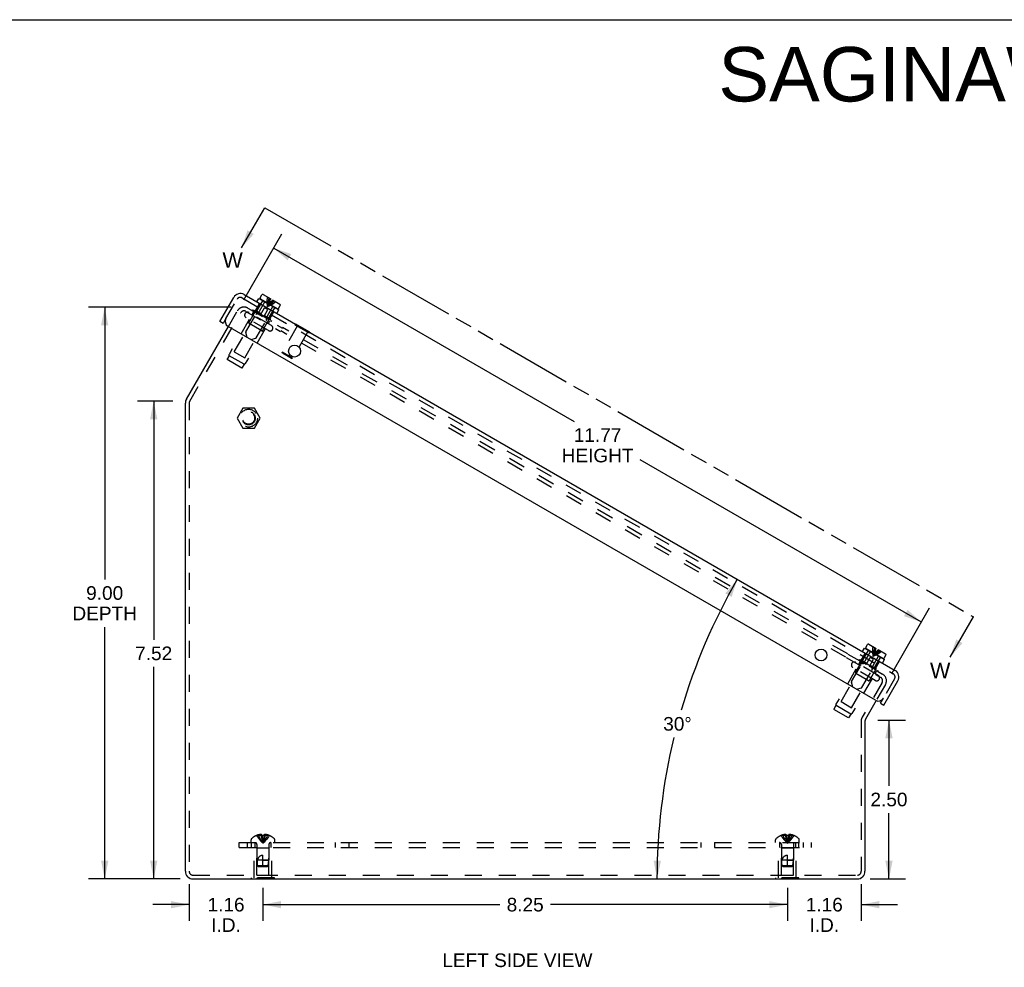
# Model space of a CAD drawing. Header units: inches. Extents: x 0 to 48.6, y 0 to 31.4.
# Tile 3 of 12: x 15.5 to 31, y 16.5 to 31.4. Entities that reach past the tile are written whole.
import ezdxf

# ---------------------------------------------------------------- set-up
doc = ezdxf.new("R2010")
doc.units = ezdxf.units.IN
doc.header["$LTSCALE"] = 2.671429
doc.header["$MEASUREMENT"] = 0
doc.linetypes.add('HIDDEN', pattern=[0.2, 0.1, -0.1])
doc.linetypes.add('PHANTOM', pattern=[0.8, 0.45, -0.05, 0.1, -0.05, 0.1, -0.05])
doc.layers.get('0').update_dxf_attribs({"linetype": 'CONTINUOUS'})
for name, color, linetype in [('DEFAULT_2', 8, 'HIDDEN'), ('DIMENSIONS', 7, 'CONTINUOUS'), ('DOOR_ASSEMBLY', 7, 'CONTINUOUS')]:
    doc.layers.add(name, color=color, linetype=linetype)
doc.styles.get("Standard").update_dxf_attribs({"font": 'arial.ttf'})
doc.dimstyles.new('DIMSTYLE_1', dxfattribs={"dimtxt": 0.214286, "dimasz": 0.285714, "dimexe": 0.09, "dimexo": 0.07, "dimgap": 0.0375, "dimtad": 0, "dimtih": 1, "dimtoh": 1, "dimzin": 4, "dimdsep": 46, "dimtxsty": 'Standard', "dimblk": '_FILLED', "dimblk1": '_FILLED', "dimblk2": '_FILLED', "dimcen": 0.09, "dimazin": 1, "dimtfac": 1, "dimtdec": 3, "dimtofl": 0, "dimtmove": 0, "dimatfit": 3, "dimldrblk": '_FILLED', "dimfxl": 0, "dimtolj": 1, "dimtzin": 4, "dimarcsym": 0})
doc.dimstyles.new('DIMSTYLE_2', dxfattribs={"dimtxt": 0.214286, "dimasz": 0.285714, "dimexe": 0.09, "dimexo": 0.07, "dimgap": 0.0375, "dimtad": 0, "dimtih": 1, "dimtoh": 1, "dimdec": 0, "dimzin": 4, "dimdsep": 46, "dimtxsty": 'Standard', "dimblk": '_FILLED', "dimblk1": '_FILLED', "dimblk2": '_FILLED', "dimcen": 0.09, "dimadec": 0, "dimazin": 1, "dimtfac": 1, "dimtdec": 3, "dimtofl": 0, "dimtmove": 0, "dimatfit": 3, "dimldrblk": '_FILLED', "dimfxl": 0, "dimtolj": 1, "dimtzin": 4, "dimarcsym": 0})
doc.dimstyles.get("Standard").update_dxf_attribs({"dimtxt": 0.242857, "dimasz": 0.285714, "dimexe": 0.09, "dimexo": 0.07, "dimgap": 0.09, "dimtad": 0, "dimtih": 1, "dimtoh": 1, "dimdec": 3, "dimzin": 4, "dimdsep": 46, "dimtxsty": 'Standard', "dimblk": '_FILLED', "dimblk1": '_FILLED', "dimblk2": '_FILLED', "dimcen": 0.09, "dimadec": 3, "dimazin": 1, "dimtp": 0.001, "dimtm": 0.001, "dimtfac": 1, "dimtdec": 3, "dimtofl": 0, "dimtmove": 0, "dimatfit": 3, "dimldrblk": '_FILLED', "dimfxl": 0, "dimtolj": 1, "dimtzin": 4, "dimarcsym": 0})

# ---------------------------------------------------------------- blocks, each defined once
blk = doc.blocks.new('_FILLED')
at = {"color": 0, "linetype": 'ByBlock'}
blk.add_solid([(0, 0), (-1, 0.2), (-1, -0.2)], dxfattribs=at)
blk = doc.blocks.new('*D3')
at = {"layer": 'DIMENSIONS', "color": 2, "linetype": 'Continuous'}
for p, q in [((18.816, 26.908), (16.567, 26.908)), ((16.824, 26.908), (16.824, 22.625)), ((16.824, 17.913), (16.824, 21.875)), ((18.013, 17.913), (16.567, 17.913))]:
    blk.add_line(p, q, dxfattribs=at)
at = {"layer": 'DIMENSIONS', "color": 2, "linetype": 'Continuous', "xscale": 0.2857142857, "yscale": 0.2857142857, "zscale": 0.2857142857}
for p, rotation in [((16.824, 26.908), 90), ((16.824, 17.913), 270)]:
    blk.add_blockref('_FILLED', p, dxfattribs=dict(at, rotation=rotation))
at = {"layer": 'DIMENSIONS', "color": 2, "linetype": 'Continuous', "insert": (16.824, 22.518), "char_height": 0.2143, "width": 1.01248, "attachment_point": 2, "line_spacing_factor": 0.9}
blk.add_mtext('9.00\\PDEPTH', dxfattribs=at)
blk = doc.blocks.new('*D4')
at = {"layer": 'DIMENSIONS', "color": 2, "linetype": 'Continuous'}
for start, end in [(150, 163.6471), (166.3444, 180)]:
    blk.add_arc((34.937, 17.913), 9.426, start, end, dxfattribs=at)
for points in [[(26.685, 22.349), (26.775, 22.626), (26.586, 22.404)], [(25.459, 18.2), (25.512, 17.913), (25.573, 18.198)]]:
    blk.add_solid(points, dxfattribs=at)
at = {"layer": 'DIMENSIONS', "color": 2, "linetype": 'Continuous', "insert": (25.833, 20.46), "char_height": 0.21429, "width": 0.47584, "attachment_point": 2, "line_spacing_factor": 0.9}
blk.add_mtext('30\\fgdt;{\\fgdt;~}', dxfattribs=at)
blk = doc.blocks.new('*D5')
at = {"layer": 'DIMENSIONS', "color": 2, "linetype": 'Continuous'}
for p, q in [((19.012, 27.021), (19.611, 28.059)), ((19.482, 27.836), (24.206, 25.109)), ((29.672, 21.953), (25.248, 24.507)), ((29.205, 21.144), (29.8, 22.176))]:
    blk.add_line(p, q, dxfattribs=at)
at = {"layer": 'DIMENSIONS', "color": 2, "linetype": 'Continuous', "xscale": 0.2857142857, "yscale": 0.2857142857, "zscale": 0.2857142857}
for p, rotation in [((19.482, 27.836), 150), ((29.672, 21.953), 329.9999999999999)]:
    blk.add_blockref('_FILLED', p, dxfattribs=dict(at, rotation=rotation))
at = {"layer": 'DIMENSIONS', "color": 2, "linetype": 'Continuous', "insert": (24.577, 25.002), "char_height": 0.2143, "width": 1.12878, "attachment_point": 2, "line_spacing_factor": 0.9}
blk.add_mtext('11.77\\PHEIGHT', dxfattribs=at)
blk = doc.blocks.new('*D6')
at = {"layer": 'DIMENSIONS', "color": 2, "linetype": 'Continuous'}
for p, q in [((17.897, 25.429), (17.338, 25.429)), ((17.595, 25.429), (17.595, 21.676)), ((17.595, 17.913), (17.595, 21.247)), ((18.013, 17.913), (17.338, 17.913))]:
    blk.add_line(p, q, dxfattribs=at)
at = {"layer": 'DIMENSIONS', "color": 2, "linetype": 'Continuous', "xscale": 0.2857142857, "yscale": 0.2857142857, "zscale": 0.2857142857}
for p, rotation in [((17.595, 25.429), 90), ((17.595, 17.913), 270)]:
    blk.add_blockref('_FILLED', p, dxfattribs=dict(at, rotation=rotation))
at = {"layer": 'DIMENSIONS', "color": 2, "linetype": 'Continuous', "insert": (17.595, 21.569), "char_height": 0.2143, "width": 0.58232, "attachment_point": 2, "line_spacing_factor": 0.9}
blk.add_mtext('7.52', dxfattribs=at)
blk = doc.blocks.new('*D7')
at = {"layer": 'DIMENSIONS', "color": 2, "linetype": 'Continuous'}
for p, q in [((28.985, 20.413), (29.418, 20.413)), ((29.16, 20.413), (29.16, 19.377)), ((29.16, 17.913), (29.16, 18.949)), ((28.863, 17.913), (29.418, 17.913))]:
    blk.add_line(p, q, dxfattribs=at)
at = {"layer": 'DIMENSIONS', "color": 2, "linetype": 'Continuous', "xscale": 0.2857142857, "yscale": 0.2857142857, "zscale": 0.2857142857}
for p, rotation in [((29.16, 20.413), 90), ((29.16, 17.913), 270)]:
    blk.add_blockref('_FILLED', p, dxfattribs=dict(at, rotation=rotation))
at = {"layer": 'DIMENSIONS', "color": 2, "linetype": 'Continuous', "insert": (29.16, 19.27), "char_height": 0.2143, "width": 0.58232, "attachment_point": 2, "line_spacing_factor": 0.9}
blk.add_mtext('2.50', dxfattribs=at)
blk = doc.blocks.new('*D19')
at = {"layer": 'DIMENSIONS', "color": 2, "linetype": 'Continuous'}
for p, q in [((28.723, 17.833), (28.723, 17.252)), ((27.563, 17.772), (27.563, 17.252)), ((27.563, 17.509), (26.991, 17.509)), ((28.723, 17.509), (29.294, 17.509))]:
    blk.add_line(p, q, dxfattribs=at)
at = {"layer": 'DIMENSIONS', "color": 2, "linetype": 'Continuous', "xscale": 0.2857142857, "yscale": 0.2857142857, "zscale": 0.2857142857}
blk.add_blockref('_FILLED', (27.563, 17.509), dxfattribs=at)
at = {"layer": 'DIMENSIONS', "color": 2, "linetype": 'Continuous', "xscale": 0.2857142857, "yscale": 0.2857142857, "zscale": 0.2857142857, "rotation": 180}
blk.add_blockref('_FILLED', (28.723, 17.509), dxfattribs=at)
at = {"layer": 'DIMENSIONS', "color": 2, "linetype": 'Continuous', "insert": (28.143, 17.616), "char_height": 0.2143, "width": 0.58232, "attachment_point": 2, "line_spacing_factor": 0.9}
blk.add_mtext('1.16\\PI.D.', dxfattribs=at)
blk = doc.blocks.new('*D20')
at = {"layer": 'DIMENSIONS', "color": 2, "linetype": 'Continuous'}
for p, q in [((19.313, 17.772), (19.313, 17.252)), ((27.563, 17.772), (27.563, 17.252)), ((19.313, 17.509), (23.04, 17.509)), ((27.563, 17.509), (23.836, 17.509))]:
    blk.add_line(p, q, dxfattribs=at)
at = {"layer": 'DIMENSIONS', "color": 2, "linetype": 'Continuous', "xscale": 0.2857142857, "yscale": 0.2857142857, "zscale": 0.2857142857, "rotation": 180}
blk.add_blockref('_FILLED', (19.313, 17.509), dxfattribs=at)
at = {"layer": 'DIMENSIONS', "color": 2, "linetype": 'Continuous', "xscale": 0.2857142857, "yscale": 0.2857142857, "zscale": 0.2857142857}
blk.add_blockref('_FILLED', (27.563, 17.509), dxfattribs=at)
at = {"layer": 'DIMENSIONS', "color": 2, "linetype": 'Continuous', "insert": (23.438, 17.616), "char_height": 0.2143, "width": 0.58232, "attachment_point": 2, "line_spacing_factor": 0.9}
blk.add_mtext('8.25', dxfattribs=at)
blk = doc.blocks.new('*D26')
at = {"layer": 'DIMENSIONS', "color": 2, "linetype": 'Continuous'}
for p, q in [((18.153, 17.833), (18.153, 17.252)), ((19.313, 17.772), (19.313, 17.252)), ((18.153, 17.509), (17.581, 17.509)), ((19.313, 17.509), (19.884, 17.509))]:
    blk.add_line(p, q, dxfattribs=at)
at = {"layer": 'DIMENSIONS', "color": 2, "linetype": 'Continuous', "xscale": 0.2857142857, "yscale": 0.2857142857, "zscale": 0.2857142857}
blk.add_blockref('_FILLED', (18.153, 17.509), dxfattribs=at)
at = {"layer": 'DIMENSIONS', "color": 2, "linetype": 'Continuous', "xscale": 0.2857142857, "yscale": 0.2857142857, "zscale": 0.2857142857, "rotation": 180}
blk.add_blockref('_FILLED', (19.313, 17.509), dxfattribs=at)
at = {"layer": 'DIMENSIONS', "color": 2, "linetype": 'Continuous', "insert": (18.733, 17.616), "char_height": 0.2143, "width": 0.58232, "attachment_point": 2, "line_spacing_factor": 0.9}
blk.add_mtext('1.16\\PI.D.', dxfattribs=at)

msp = doc.modelspace()

# ---------------------------------------------------------------- linework, layer by layer
at = {"color": 7, "linetype": 'Continuous'}
for p, q in [((0, 31.4286), (48.5714, 31.4286)), ((18.9977, 25.3169), (18.9077, 25.1609)), ((19.1779, 25.3169), (18.9977, 25.3169)), ((19.2679, 25.1609), (19.1779, 25.3169)), ((18.9077, 25.1609), (18.9977, 25.0049)), ((19.1779, 25.0049), (19.2679, 25.1609)), ((18.9977, 25.0049), (19.1779, 25.0049)), ((19.1328, 17.9091), (19.1328, 17.9131)), ((19.493, 17.9091), (19.1328, 17.9091)), ((19.2228, 17.9091), (19.2228, 17.9131)), ((19.403, 17.9091), (19.403, 17.9131)), ((19.493, 17.9091), (19.493, 17.9131)), ((27.3828, 17.9091), (27.3828, 17.9131)), ((27.743, 17.9091), (27.3828, 17.9091)), ((27.4728, 17.9091), (27.4728, 17.9131)), ((27.653, 17.9091), (27.653, 17.9131)), ((27.743, 17.9091), (27.743, 17.9131))]:
    msp.add_line(p, q, dxfattribs=at)
at = {"color": 7, "linetype": 'PHANTOM'}
msp.add_line((19.3418, 28.4706), (30.4886, 22.035), dxfattribs=at)
at = {"color": 3, "linetype": 'Continuous'}
for p, q in [((18.109, 25.4578), (18.7691, 26.6012)), ((18.0929, 18.0331), (18.0929, 25.3978)), ((28.9588, 20.7182), (28.7909, 20.4273)), ((28.7829, 20.3973), (28.7829, 18.0331)), ((18.2129, 17.9131), (28.6629, 17.9131))]:
    msp.add_line(p, q, dxfattribs=at)
for centre, radius, start, end in [((18.2129, 25.3978), 0.12, 150, 180), ((28.8429, 20.3973), 0.06, 150, 180), ((18.2129, 18.0331), 0.12, 180, 270), ((28.6629, 18.0331), 0.12, 270, 360)]:
    msp.add_arc(centre, radius, start, end, dxfattribs=at)
at = {"layer": 'DEFAULT_2', "color": 8, "linetype": 'HIDDEN'}
for p, q in [((18.1609, 25.4278), (18.9637, 26.8183)), ((18.7691, 26.6012), (18.9118, 26.8483)), ((19.0457, 26.8403), (19.5913, 26.5253)), ((19.0757, 26.8922), (19.6213, 26.5772)), ((19.0923, 26.6609), (19.1973, 26.8428)), ((19.447, 26.6178), (19.0941, 26.8216)), ((19.1441, 26.7927), (19.1651, 26.8291)), ((19.1493, 26.8497), (19.1583, 26.8653)), ((19.1583, 26.8653), (19.4528, 26.6953)), ((19.0979, 26.7126), (18.7813, 26.1643)), ((19.4007, 26.5377), (19.0478, 26.7415)), ((19.2951, 26.5323), (19.096, 26.6473)), ((19.3088, 26.5359), (19.4138, 26.7178)), ((19.397, 26.6467), (19.418, 26.6831)), ((19.4438, 26.6797), (19.4528, 26.6953)), ((18.8633, 26.2043), (19.1133, 26.6373)), ((19.0278, 26.1093), (19.2778, 26.5423)), ((19.3507, 26.5666), (19.0342, 26.0183)), ((28.4811, 21.4005), (19.5922, 26.5325)), ((28.5111, 21.4524), (19.6222, 26.5844)), ((18.8633, 26.2043), (19.0278, 26.1093)), ((18.7819, 26.1433), (18.7474, 26.0835)), ((18.9812, 25.9485), (18.7474, 26.0835)), ((19.0157, 26.0083), (18.7819, 26.1433)), ((19.0157, 26.0083), (18.9812, 25.9485)), ((18.1529, 25.3978), (18.1529, 18.0331)), ((28.4853, 21.398), (29.0309, 21.083)), ((28.5153, 21.45), (29.0609, 21.135)), ((28.9443, 21.0355), (28.5914, 21.2392)), ((28.6358, 21.1587), (28.7408, 21.3406)), ((28.9905, 21.1156), (28.6376, 21.3193)), ((28.6876, 21.2904), (28.7086, 21.3268)), ((28.6929, 21.3475), (28.7019, 21.3631)), ((28.7019, 21.3631), (28.9963, 21.1931)), ((28.6414, 21.2103), (28.3248, 20.662)), ((28.4068, 20.702), (28.6568, 21.135)), ((28.8943, 21.0643), (28.5777, 20.516)), ((28.8387, 21.03), (28.6395, 21.145)), ((28.8523, 21.0337), (28.9573, 21.2156)), ((28.9405, 21.1444), (28.9615, 21.1808)), ((28.9873, 21.1775), (28.9963, 21.1931)), ((28.5714, 20.607), (28.8214, 21.04)), ((29.0529, 21.0011), (28.739, 20.4573)), ((29.1048, 20.9711), (28.9588, 20.7182)), ((28.3254, 20.6411), (28.2909, 20.5813)), ((28.5592, 20.5061), (28.3254, 20.6411)), ((28.4068, 20.702), (28.5714, 20.607)), ((28.5247, 20.4463), (28.2909, 20.5813)), ((28.5592, 20.5061), (28.5247, 20.4463)), ((28.7229, 20.3973), (28.7229, 18.0331)), ((19.2134, 18.5975), (19.2136, 18.5971)), ((19.2146, 18.5975), (19.2136, 18.5971)), ((19.2974, 18.5975), (19.2146, 18.5975)), ((19.2444, 18.5975), (19.2444, 18.6075)), ((19.278, 18.5975), (19.278, 18.6124)), ((19.2974, 18.5975), (19.2974, 18.6075)), ((19.2974, 18.5975), (19.2996, 18.575)), ((19.2974, 18.5975), (19.2974, 18.5971)), ((19.3077, 18.5974), (19.3129, 18.5975)), ((19.3284, 18.5975), (19.3262, 18.575)), ((19.3284, 18.6075), (19.3284, 18.5975)), ((19.3284, 18.5975), (19.3284, 18.5971)), ((19.4112, 18.5975), (19.3284, 18.5975)), ((19.3478, 18.5975), (19.3478, 18.6124)), ((19.3814, 18.5975), (19.3814, 18.6075)), ((19.4112, 18.5975), (19.4122, 18.5971)), ((19.4124, 18.5975), (19.4122, 18.5971)), ((27.4634, 18.5975), (27.4636, 18.5971)), ((27.4646, 18.5975), (27.4636, 18.5971)), ((27.5474, 18.5975), (27.4646, 18.5975)), ((27.4944, 18.5975), (27.4944, 18.6075)), ((27.528, 18.5975), (27.528, 18.6124)), ((27.5474, 18.5975), (27.5474, 18.6075)), ((27.5474, 18.5975), (27.5496, 18.575)), ((27.5474, 18.5975), (27.5474, 18.5971)), ((27.5784, 18.5975), (27.5762, 18.575)), ((27.5784, 18.6075), (27.5784, 18.5975)), ((27.6612, 18.5975), (27.5784, 18.5975)), ((27.5784, 18.5975), (27.5784, 18.5971)), ((27.5978, 18.5975), (27.5978, 18.6124)), ((27.6314, 18.5975), (27.6314, 18.6075)), ((27.6622, 18.5971), (27.6612, 18.5975)), ((27.6624, 18.5975), (27.6622, 18.5971)), ((18.9379, 18.4091), (18.9379, 18.4841)), ((18.9379, 18.4841), (27.9379, 18.4841)), ((19.0629, 18.4841), (19.0629, 18.4091)), ((19.1264, 18.4841), (19.1264, 18.5307)), ((19.1319, 18.4091), (19.1319, 18.4841)), ((19.1879, 18.4841), (19.1879, 18.4091)), ((19.2189, 18.4559), (19.2189, 18.2091)), ((19.2995, 18.5753), (19.3019, 18.5535)), ((19.3018, 18.5538), (19.3044, 18.5326)), ((19.3043, 18.5328), (19.307, 18.5123)), ((19.4069, 18.4559), (19.4069, 18.2091)), ((19.4379, 18.4841), (19.4379, 18.4091)), ((19.4994, 18.4841), (19.4994, 18.5307)), ((20.4539, 18.4091), (20.4539, 18.4841)), ((20.6719, 18.4091), (20.6719, 18.4841)), ((26.2039, 18.4091), (26.2039, 18.4841)), ((26.4219, 18.4091), (26.4219, 18.4841)), ((27.3764, 18.4841), (27.3764, 18.5307)), ((27.4379, 18.4841), (27.4379, 18.4091)), ((27.4689, 18.4559), (27.4689, 18.2091)), ((27.5495, 18.5753), (27.5519, 18.5535)), ((27.5518, 18.5538), (27.5544, 18.5326)), ((27.5543, 18.5328), (27.557, 18.5123)), ((27.6569, 18.4559), (27.6569, 18.2091)), ((27.6879, 18.4841), (27.6879, 18.4091)), ((27.7439, 18.4091), (27.7439, 18.4841)), ((27.7494, 18.4841), (27.7494, 18.5307)), ((27.8129, 18.4841), (27.8129, 18.4091)), ((27.9379, 18.4841), (27.9379, 18.4091)), ((18.9379, 18.4091), (27.9379, 18.4091)), ((19.1729, 17.9301), (19.1729, 18.4091)), ((19.2179, 18.3991), (19.2079, 18.4091)), ((19.2179, 17.9716), (19.2179, 18.3991)), ((19.4079, 18.3991), (19.2179, 18.3991)), ((19.3129, 18.1091), (19.3129, 18.2891)), ((19.4079, 18.3991), (19.4179, 18.4091)), ((19.4079, 17.9716), (19.4079, 18.3991)), ((19.4529, 17.9301), (19.4529, 18.4091)), ((27.4229, 17.9301), (27.4229, 18.4091)), ((27.4679, 18.3991), (27.4579, 18.4091)), ((27.6579, 18.3991), (27.4679, 18.3991)), ((27.4679, 17.9716), (27.4679, 18.3991)), ((27.5629, 18.1091), (27.5629, 18.2891)), ((27.6579, 18.3991), (27.6679, 18.4091)), ((27.6579, 17.9716), (27.6579, 18.3991)), ((27.7029, 17.9301), (27.7029, 18.4091)), ((19.2279, 18.1191), (19.2189, 18.2091)), ((19.4069, 18.2091), (19.2189, 18.2091)), ((19.3129, 18.2091), (19.4069, 18.2091)), ((19.3979, 18.1191), (19.4069, 18.2091)), ((27.6569, 18.2091), (27.4689, 18.2091)), ((27.4779, 18.1191), (27.4689, 18.2091)), ((27.5629, 18.2091), (27.6569, 18.2091)), ((27.6479, 18.1191), (27.6569, 18.2091)), ((18.2129, 17.9731), (28.6629, 17.9731)), ((19.2179, 17.9716), (19.4079, 17.9716)), ((19.2389, 18.1091), (19.2279, 18.1191)), ((19.3979, 18.1191), (19.2279, 18.1191)), ((19.228, 18.1191), (19.2336, 18.1139)), ((19.2389, 18.1091), (19.3869, 18.1091)), ((19.3869, 18.1091), (19.3979, 18.1191)), ((27.4679, 17.9716), (27.6579, 17.9716)), ((27.6479, 18.1191), (27.4779, 18.1191)), ((27.4889, 18.1091), (27.4779, 18.1191)), ((27.478, 18.1191), (27.4836, 18.1139)), ((27.4889, 18.1091), (27.6369, 18.1091)), ((27.6369, 18.1091), (27.6479, 18.1191)), ((19.1328, 17.9131), (19.1328, 17.9301)), ((19.493, 17.9301), (19.1328, 17.9301)), ((19.2228, 17.9131), (19.2228, 17.9301)), ((19.403, 17.9131), (19.403, 17.9301)), ((19.493, 17.9131), (19.493, 17.9301)), ((27.743, 17.9301), (27.3828, 17.9301)), ((27.3828, 17.9131), (27.3828, 17.9301)), ((27.4728, 17.9131), (27.4728, 17.9301)), ((27.653, 17.9131), (27.653, 17.9301)), ((27.743, 17.9131), (27.743, 17.9301))]:
    msp.add_line(p, q, dxfattribs=at)
for points in [[(19.2136, 18.5971), (19.2273, 18.575), (19.2422, 18.5535), (19.2581, 18.5326), (19.2753, 18.5123), (19.2935, 18.4926), (19.3129, 18.4735)], [(19.278, 18.6124), (19.274, 18.6122), (19.2699, 18.6118), (19.2658, 18.6113), (19.2617, 18.6108), (19.2575, 18.6102), (19.2532, 18.6094), (19.2489, 18.6085), (19.2444, 18.6075)], [(19.2444, 18.5975), (19.2538, 18.5753), (19.2641, 18.5538), (19.2751, 18.5328), (19.2869, 18.5124), (19.2995, 18.4927), (19.3129, 18.4735)], [(19.2974, 18.6075), (19.295, 18.6085), (19.2926, 18.6093), (19.2901, 18.6101), (19.2877, 18.6107), (19.2853, 18.6113), (19.2828, 18.6118), (19.2804, 18.6121), (19.278, 18.6124)], [(19.278, 18.5975), (19.2828, 18.5753), (19.288, 18.5538), (19.2936, 18.5328), (19.2997, 18.5124), (19.3061, 18.4927), (19.3129, 18.4735)], [(19.3077, 18.5974), (19.3026, 18.5973), (19.2974, 18.5971)], [(19.3284, 18.5971), (19.3232, 18.5973), (19.3181, 18.5974), (19.3129, 18.5975)], [(19.3478, 18.5975), (19.343, 18.5753), (19.3378, 18.5538), (19.3322, 18.5328), (19.3261, 18.5124), (19.3197, 18.4927), (19.3129, 18.4735)], [(19.3814, 18.5975), (19.372, 18.5753), (19.3617, 18.5538), (19.3507, 18.5328), (19.3389, 18.5124), (19.3263, 18.4927), (19.3129, 18.4735)], [(19.4122, 18.5971), (19.3985, 18.575), (19.3836, 18.5535), (19.3677, 18.5326), (19.3505, 18.5123), (19.3323, 18.4926), (19.3129, 18.4735)], [(19.3478, 18.6124), (19.3454, 18.6121), (19.343, 18.6118), (19.3405, 18.6113), (19.3381, 18.6107), (19.3357, 18.6101), (19.3332, 18.6093), (19.3308, 18.6085), (19.3284, 18.6075)], [(19.3814, 18.6075), (19.3769, 18.6085), (19.3726, 18.6094), (19.3683, 18.6102), (19.3641, 18.6108), (19.3599, 18.6113), (19.3559, 18.6118), (19.3518, 18.6122), (19.3478, 18.6124)], [(27.4636, 18.5971), (27.4773, 18.575), (27.4922, 18.5535), (27.5081, 18.5326), (27.5253, 18.5123), (27.5435, 18.4926), (27.5629, 18.4735)], [(27.528, 18.6124), (27.524, 18.6122), (27.5199, 18.6118), (27.5158, 18.6113), (27.5117, 18.6108), (27.5075, 18.6102), (27.5032, 18.6094), (27.4989, 18.6085), (27.4944, 18.6075)], [(27.4944, 18.5975), (27.5038, 18.5753), (27.5141, 18.5538), (27.5251, 18.5328), (27.5369, 18.5124), (27.5495, 18.4927), (27.5629, 18.4735)], [(27.5474, 18.6075), (27.545, 18.6085), (27.5426, 18.6093), (27.5401, 18.6101), (27.5377, 18.6107), (27.5353, 18.6113), (27.5328, 18.6118), (27.5304, 18.6121), (27.528, 18.6124)], [(27.528, 18.5975), (27.5328, 18.5753), (27.538, 18.5538), (27.5436, 18.5328), (27.5497, 18.5124), (27.5561, 18.4927), (27.5629, 18.4735)], [(27.5784, 18.5971), (27.5732, 18.5973), (27.5681, 18.5974), (27.5629, 18.5975), (27.5577, 18.5974), (27.5526, 18.5973), (27.5474, 18.5971)], [(27.5978, 18.5975), (27.593, 18.5753), (27.5878, 18.5538), (27.5822, 18.5328), (27.5761, 18.5124), (27.5697, 18.4927), (27.5629, 18.4735)], [(27.6314, 18.5975), (27.622, 18.5753), (27.6117, 18.5538), (27.6007, 18.5328), (27.5889, 18.5124), (27.5763, 18.4927), (27.5629, 18.4735)], [(27.6622, 18.5971), (27.6485, 18.575), (27.6336, 18.5535), (27.6177, 18.5326), (27.6005, 18.5123), (27.5823, 18.4926), (27.5629, 18.4735)], [(27.5978, 18.6124), (27.5954, 18.6121), (27.593, 18.6118), (27.5905, 18.6113), (27.5881, 18.6107), (27.5857, 18.6101), (27.5832, 18.6093), (27.5808, 18.6085), (27.5784, 18.6075)], [(27.6314, 18.6075), (27.6269, 18.6085), (27.6226, 18.6094), (27.6183, 18.6102), (27.6141, 18.6108), (27.6099, 18.6113), (27.6059, 18.6118), (27.6018, 18.6122), (27.5978, 18.6124)], [(19.307, 18.5124), (19.3099, 18.4927), (19.3129, 18.4735)], [(19.307, 18.5123), (19.3099, 18.4926), (19.3129, 18.4735)], [(19.3263, 18.5753), (19.3239, 18.5535), (19.3214, 18.5326), (19.3188, 18.5123), (19.3159, 18.4926), (19.3129, 18.4735)], [(19.3239, 18.5538), (19.3214, 18.5328), (19.3188, 18.5124), (19.3159, 18.4927), (19.3129, 18.4735)], [(27.557, 18.5124), (27.5599, 18.4927), (27.5629, 18.4735)], [(27.557, 18.5123), (27.5599, 18.4926), (27.5629, 18.4735)], [(27.5763, 18.5753), (27.5739, 18.5535), (27.5714, 18.5326), (27.5688, 18.5123), (27.5659, 18.4926), (27.5629, 18.4735)], [(27.5739, 18.5538), (27.5714, 18.5328), (27.5688, 18.5124), (27.5659, 18.4927), (27.5629, 18.4735)], [(19.2288, 18.2091), (19.2309, 18.2165), (19.2333, 18.2234), (19.2357, 18.2298), (19.2384, 18.2358), (19.2411, 18.2414), (19.244, 18.2466), (19.247, 18.2513), (19.2501, 18.2556), (19.2531, 18.2596), (19.2562, 18.2632), (19.2594, 18.2664), (19.2625, 18.2694), (19.2657, 18.2721), (19.2689, 18.2746), (19.2721, 18.2768), (19.2754, 18.2788), (19.2787, 18.2807), (19.2821, 18.2823), (19.2856, 18.2839), (19.2893, 18.2852), (19.293, 18.2864), (19.2969, 18.2874), (19.3009, 18.2881), (19.3049, 18.2887), (19.3089, 18.289), (19.3129, 18.2891)], [(27.4788, 18.2091), (27.4809, 18.2165), (27.4833, 18.2234), (27.4857, 18.2298), (27.4884, 18.2358), (27.4911, 18.2414), (27.494, 18.2466), (27.497, 18.2513), (27.5001, 18.2556), (27.5031, 18.2596), (27.5062, 18.2632), (27.5094, 18.2664), (27.5125, 18.2694), (27.5157, 18.2721), (27.5189, 18.2746), (27.5221, 18.2768), (27.5254, 18.2788), (27.5287, 18.2807), (27.5321, 18.2823), (27.5356, 18.2839), (27.5393, 18.2852), (27.543, 18.2864), (27.5469, 18.2874), (27.5509, 18.2881), (27.5549, 18.2887), (27.5589, 18.289), (27.5629, 18.2891)], [(19.228, 18.1191), (19.227, 18.1306), (19.2263, 18.1422), (19.2259, 18.1539), (19.2257, 18.1656), (19.2259, 18.1771), (19.2265, 18.1883), (19.2275, 18.1989), (19.2288, 18.2091)], [(27.478, 18.1191), (27.477, 18.1306), (27.4763, 18.1422), (27.4759, 18.1539), (27.4757, 18.1656), (27.4759, 18.1771), (27.4765, 18.1883), (27.4775, 18.1989), (27.4788, 18.2091)]]:
    msp.add_lwpolyline(points, dxfattribs=at)
for radius in [0.14, 0.105, 0.095]:
    msp.add_circle((19.0878, 25.1609), radius, dxfattribs=at)
for centre, radius, start, end in [((19.0157, 26.7883), 0.12, 60, 150), ((19.0157, 26.7883), 0.06, 60, 150), ((19.071, 26.7815), 0.0462, 60, 240), ((19.1564, 26.8341), 0.01, 330, 59.99996), ((19.101, 26.6559), 0.01, 150, 240.00003), ((19.4266, 26.6781), 0.01, 60.00004, 150), ((19.3001, 26.5409), 0.01, 239.99997, 330), ((19.4239, 26.5778), 0.0462, 240, 60), ((18.7986, 26.1543), 0.02, 150, 213.25632), ((19.0168, 26.0283), 0.02, 266.74368, 330), ((18.2129, 25.3978), 0.06, 150, 180), ((28.6145, 21.2793), 0.0462, 60, 240), ((28.7, 21.3318), 0.01, 330, 59.99996), ((28.6445, 21.1537), 0.01, 150, 240.00003), ((28.9674, 21.0755), 0.0462, 240, 60), ((28.9702, 21.1758), 0.01, 60.00004, 150), ((29.0009, 21.0311), 0.06, 330, 60), ((29.0009, 21.0311), 0.12, 330, 60), ((28.8437, 21.0387), 0.01, 239.99997, 330), ((28.3421, 20.652), 0.02, 150, 213.25632), ((28.5604, 20.526), 0.02, 266.74368, 330), ((28.8429, 20.3973), 0.12, 150, 180), ((19.3129, 18.3553), 0.2618, 112.33569, 133.5138), ((19.3129, 18.3553), 0.2614, 105.19411, 112.08938), ((19.3129, 18.3553), 0.2614, 67.91062, 74.80589), ((19.3129, 18.3553), 0.2618, 46.4862, 67.66431), ((27.5629, 18.3553), 0.2618, 112.33569, 133.5138), ((27.5629, 18.3553), 0.2614, 105.19411, 112.08938), ((27.5629, 18.3553), 0.2614, 67.91062, 74.80589), ((27.5629, 18.3553), 0.2618, 46.4862, 67.66431), ((19.1464, 18.5307), 0.02, 133.5138, 180), ((19.1907, 18.4559), 0.0282, 0, 90), ((19.4351, 18.4559), 0.0282, 90, 180), ((19.4794, 18.5307), 0.02, 0, 46.4862), ((27.3964, 18.5307), 0.02, 133.5138, 180), ((27.4407, 18.4559), 0.0282, 0, 90), ((27.6851, 18.4559), 0.0282, 90, 180), ((27.7294, 18.5307), 0.02, 0, 46.4862), ((18.2129, 18.0331), 0.06, 180, 270), ((28.6629, 18.0331), 0.06, 270, 360)]:
    msp.add_arc(centre, radius, start, end, dxfattribs=at)
at = {"layer": 'DOOR_ASSEMBLY', "color": 3, "linetype": 'Continuous'}
for p, q in [((19.0177, 27.1043), (29.2563, 21.1931)), ((18.6338, 26.6793), (18.8538, 27.0604)), ((28.9503, 20.7231), (18.7637, 26.6043)), ((29.0802, 20.6481), (29.3002, 21.0291))]:
    msp.add_line(p, q, dxfattribs=at)
at = {"layer": 'DOOR_ASSEMBLY', "color": 7, "linetype": 'Continuous'}
for p, q in [((19.3175, 27.105), (19.4349, 27.0373)), ((19.2171, 26.9892), (19.2484, 27.0433)), ((19.2484, 27.0433), (19.5619, 26.8623)), ((19.2705, 27.0536), (19.297, 27.0995)), ((19.5393, 26.8811), (19.276, 27.0331)), ((19.3419, 26.9893), (19.3444, 26.9936)), ((19.4184, 27.0087), (19.4349, 27.0373)), ((19.4184, 27.0087), (19.4469, 26.9922)), ((19.4469, 26.9922), (19.4634, 27.0208)), ((19.4634, 27.0208), (19.5808, 26.953)), ((19.4684, 26.9163), (19.4709, 26.9206)), ((19.5306, 26.8082), (19.5619, 26.8623)), ((19.5598, 26.8866), (19.5863, 26.9325)), ((18.6858, 26.6493), (18.6338, 26.6793)), ((18.7308, 26.7273), (18.6858, 26.6493)), ((19.8312, 26.6393), (19.8292, 26.6358)), ((20.0529, 26.5113), (19.8312, 26.6393)), ((20.0529, 26.5113), (20.0509, 26.5078)), ((28.7434, 21.4892), (28.7747, 21.5433)), ((28.7747, 21.5433), (29.0882, 21.3623)), ((28.7968, 21.5536), (28.8233, 21.5995)), ((29.0656, 21.3811), (28.8023, 21.5331)), ((28.8438, 21.605), (28.9611, 21.5373)), ((28.9446, 21.5087), (28.9611, 21.5373)), ((28.8682, 21.4893), (28.8707, 21.4936)), ((28.9446, 21.5087), (28.9732, 21.4922)), ((28.9732, 21.4922), (28.9897, 21.5208)), ((28.9897, 21.5208), (29.1071, 21.453)), ((28.9946, 21.4163), (28.9971, 21.4206)), ((29.086, 21.3866), (29.1125, 21.4325)), ((29.0569, 21.3082), (29.0882, 21.3623)), ((29.0283, 20.6781), (29.0733, 20.756)), ((29.0283, 20.6781), (29.0802, 20.6481))]:
    msp.add_line(p, q, dxfattribs=at)
at = {"layer": 'DOOR_ASSEMBLY', "color": 8, "linetype": 'HIDDEN'}
for p, q in [((18.7308, 26.7273), (18.9058, 27.0304)), ((18.9877, 27.0523), (29.2263, 21.1411)), ((19.1988, 26.8554), (19.2613, 26.9637)), ((19.2049, 26.8259), (19.3099, 27.0078)), ((19.238, 26.8094), (19.3419, 26.9893)), ((19.4067, 26.9744), (19.3999, 26.9582)), ((19.423, 26.965), (19.4124, 26.9509)), ((19.1958, 26.8312), (19.1875, 26.8619)), ((19.1876, 26.8619), (19.2854, 26.8054)), ((19.2742, 26.7859), (19.1958, 26.8312)), ((19.2289, 26.8024), (19.2122, 26.7979)), ((19.2742, 26.7859), (19.3392, 26.8985)), ((19.3261, 26.7559), (19.3911, 26.8685)), ((19.3911, 26.8685), (19.3392, 26.8985)), ((19.3645, 26.7364), (19.4684, 26.9163)), ((19.3954, 26.7159), (19.5004, 26.8978)), ((19.424, 26.7254), (19.4865, 26.8337)), ((19.0463, 26.5194), (19.2031, 26.7909)), ((19.2092, 26.4254), (19.3659, 26.6969)), ((19.4045, 26.7107), (19.3261, 26.7559)), ((19.3374, 26.7754), (19.4352, 26.7189)), ((19.363, 26.725), (19.3674, 26.7083)), ((19.4045, 26.7107), (19.4352, 26.7189)), ((19.0656, 26.4306), (19.0448, 26.508)), ((19.8516, 26.6067), (19.6156, 26.1979)), ((20.0145, 26.5127), (19.7785, 26.1039)), ((19.8292, 26.6358), (19.8222, 26.6237)), ((20.0439, 26.4957), (19.8222, 26.6237)), ((20.0509, 26.5078), (20.0439, 26.4957)), ((19.1227, 26.3976), (19.0656, 26.4306)), ((19.1227, 26.3976), (19.2, 26.4184)), ((19.6193, 26.1843), (19.6156, 26.1979)), ((19.7785, 26.1039), (19.6156, 26.1979)), ((19.7648, 26.1003), (19.6193, 26.1843)), ((19.7648, 26.1003), (19.7785, 26.1039)), ((28.7251, 21.3554), (28.7876, 21.4637)), ((28.7312, 21.3259), (28.8362, 21.5078)), ((28.7643, 21.3094), (28.8682, 21.4893)), ((28.8004, 21.2859), (28.8654, 21.3985)), ((28.9174, 21.3685), (28.8654, 21.3985)), ((28.8907, 21.2364), (28.9946, 21.4163)), ((28.9217, 21.2159), (29.0267, 21.3978)), ((28.933, 21.4744), (28.9262, 21.4582)), ((28.9493, 21.465), (28.9387, 21.4509)), ((28.5726, 21.0194), (28.7294, 21.2909)), ((28.7138, 21.3619), (28.8117, 21.3054)), ((28.7221, 21.3312), (28.7138, 21.3619)), ((28.8004, 21.2859), (28.7221, 21.3312)), ((28.7552, 21.3024), (28.7385, 21.2979)), ((28.8524, 21.2559), (28.9174, 21.3685)), ((28.9308, 21.2107), (28.8524, 21.2559)), ((28.8637, 21.2754), (28.9615, 21.2189)), ((28.8892, 21.225), (28.8937, 21.2083)), ((28.9308, 21.2107), (28.9615, 21.2189)), ((28.9503, 21.2254), (29.0128, 21.3337)), ((28.7354, 20.9254), (28.8922, 21.1969)), ((28.5918, 20.9306), (28.5711, 21.008)), ((28.649, 20.8976), (28.5918, 20.9306)), ((28.649, 20.8976), (28.7263, 20.9184)), ((29.2483, 21.0591), (29.0733, 20.756))]:
    msp.add_line(p, q, dxfattribs=at)
for points in [[(19.3799, 27.069), (19.3773, 27.0431), (19.3758, 27.0169), (19.3754, 26.9906)], [(19.3754, 26.9906), (19.3761, 26.964), (19.3778, 26.9373), (19.3806, 26.9104)], [(19.4084, 27.0525), (19.402, 27.0288), (19.3963, 27.0051), (19.3913, 26.9814), (19.3871, 26.9577), (19.3835, 26.934), (19.3806, 26.9104)], [(19.4252, 27.0429), (19.4165, 27.0204), (19.4084, 26.9981), (19.4007, 26.976), (19.3935, 26.954), (19.3868, 26.9321), (19.3806, 26.9104)], [(19.4731, 27.0152), (19.458, 26.9965), (19.4428, 26.9783), (19.4274, 26.9605), (19.412, 26.9433), (19.3964, 26.9266), (19.3806, 26.9104)], [(19.4898, 27.0055), (19.4725, 26.9881), (19.4548, 26.9713), (19.4368, 26.9551), (19.4184, 26.9396), (19.3997, 26.9247), (19.3806, 26.9104)], [(19.3999, 26.9582), (19.3932, 26.9421), (19.3868, 26.9262), (19.3806, 26.9104)], [(19.4124, 26.9509), (19.4018, 26.9372), (19.3912, 26.9236), (19.3806, 26.9104)], [(19.4211, 27.0071), (19.4138, 26.9907), (19.4067, 26.9744)], [(19.4442, 26.9938), (19.4336, 26.9792), (19.423, 26.965)], [(19.5184, 26.989), (19.4972, 26.9738), (19.4753, 26.9595), (19.4527, 26.9459)], [(19.4527, 26.9459), (19.4294, 26.9332), (19.4054, 26.9214), (19.3806, 26.9104)], [(28.9061, 21.569), (28.9036, 21.5431), (28.9021, 21.5169), (28.9017, 21.4906)], [(28.9347, 21.5525), (28.9283, 21.5288), (28.9226, 21.5051), (28.9176, 21.4814), (28.9133, 21.4577), (28.9098, 21.434), (28.9069, 21.4104)], [(28.9515, 21.5429), (28.9428, 21.5204), (28.9346, 21.4981), (28.927, 21.476), (28.9198, 21.454), (28.9131, 21.4321), (28.9069, 21.4104)], [(28.9017, 21.4906), (28.9023, 21.464), (28.9041, 21.4373), (28.9069, 21.4104)], [(28.9994, 21.5152), (28.9843, 21.4965), (28.9691, 21.4783), (28.9537, 21.4605), (28.9382, 21.4433), (28.9226, 21.4266), (28.9069, 21.4104)], [(29.0161, 21.5055), (28.9988, 21.4881), (28.9811, 21.4713), (28.9631, 21.4551), (28.9447, 21.4396), (28.926, 21.4247), (28.9069, 21.4104)], [(28.9262, 21.4582), (28.9195, 21.4421), (28.9131, 21.4262), (28.9069, 21.4104)], [(28.9387, 21.4509), (28.9281, 21.4372), (28.9175, 21.4236), (28.9069, 21.4104)], [(28.979, 21.4459), (28.9557, 21.4332), (28.9317, 21.4214), (28.9069, 21.4104)], [(28.9474, 21.5071), (28.9401, 21.4907), (28.933, 21.4744)], [(28.9705, 21.4938), (28.9599, 21.4792), (28.9493, 21.465)], [(29.0447, 21.489), (29.0235, 21.4738), (29.0016, 21.4595), (28.979, 21.4459)]]:
    msp.add_lwpolyline(points, dxfattribs=at)
at = {"layer": 'DOOR_ASSEMBLY', "color": 3, "linetype": 'Continuous'}
for centre in [(19.8101, 26.2167), (28.0915, 21.4355)]:
    msp.add_circle(centre, 0.0938, dxfattribs=at)
for centre, radius, start, end in [((18.9577, 27.0004), 0.12, 60, 150), ((18.8087, 26.6823), 0.09, 150, 240), ((29.1963, 21.0891), 0.12, 330, 60), ((28.9953, 20.801), 0.09, 240, 330)]:
    msp.add_arc(centre, radius, start, end, dxfattribs=at)
at = {"layer": 'DOOR_ASSEMBLY', "color": 7, "linetype": 'Continuous'}
for centre, start, end in [((19.31, 27.092), 60, 150), ((19.2835, 27.0461), 150, 240), ((19.5733, 26.94), 330, 60), ((19.5468, 26.8941), 240, 330), ((28.8098, 21.5461), 150, 240), ((28.8363, 21.592), 60, 150), ((29.0731, 21.3941), 240, 330), ((29.0996, 21.44), 330, 60)]:
    msp.add_arc(centre, 0.015, start, end, dxfattribs=at)
at = {"layer": 'DOOR_ASSEMBLY', "color": 8, "linetype": 'HIDDEN'}
for centre, radius, start, end in [((18.9577, 27.0004), 0.06, 60, 150), ((19.2161, 26.7834), 0.015, 105.00006, 150), ((19.225, 26.8169), 0.015, 285.00006, 330), ((19.3775, 26.7289), 0.015, 150, 194.99994), ((19.353, 26.7044), 0.015, 330, 14.99994), ((19.0593, 26.5119), 0.015, 150, 195), ((19.1962, 26.4329), 0.015, 285, 330), ((28.7424, 21.2834), 0.015, 105.00006, 150), ((28.7513, 21.3169), 0.015, 285.00006, 330), ((28.9037, 21.2289), 0.015, 150, 194.99994), ((28.8792, 21.2044), 0.015, 330, 14.99994), ((29.1963, 21.0891), 0.06, 330, 60), ((28.5856, 21.0119), 0.015, 150, 195), ((28.7224, 20.9329), 0.015, 285, 330)]:
    msp.add_arc(centre, radius, start, end, dxfattribs=at)

# ---------------------------------------------------------------- texts
at = {"color": 7, "linetype": 'Continuous', "char_height": 0.2429, "width": 0.319596, "attachment_point": 1, "line_spacing_factor": 0.9}
for insert in [(18.6765, 27.7689), (29.8055, 21.3138)]:
    msp.add_mtext('W', dxfattribs=dict(at, insert=insert))
at = {"layer": 'DIMENSIONS', "color": 2, "linetype": 'Continuous', "attachment_point": 2, "line_spacing_factor": 0.9}
for s, insert, char_height, width in [('SAGINAW CONTROL & ENGINEERING\\PSCE-16PBAI', (37.3188, 30.9993), 0.857143, 21.648433), ('LEFT SIDE VIEW', (23.3153, 16.7414), 0.214286, 2.356346)]:
    msp.add_mtext(s, dxfattribs=dict(at, insert=insert, char_height=char_height, width=width))

# ---------------------------------------------------------------- dimensions: what is measured, and where the dimension line sits
at = {"layer": 'DIMENSIONS', "color": 2, "linetype": 'Continuous'}
for base, p1, p2, angle, text, picture, middle in [((29.6717, 21.953), (18.9768, 26.9609), (29.1698, 21.0836), 330, '<>\\PHEIGHT', '*D5', (24.5769, 24.7338)), ((16.8239, 26.9083), (18.0829, 17.9131), (18.8857, 26.9083), 90, '<>\\PDEPTH', '*D3', (16.8239, 22.25)), ((27.5629, 17.5087), (28.7229, 17.9031), (27.5629, 17.8416), 180, '<>\\PI.D.', '*D19', (28.1429, 17.348))]:
    dim = msp.add_linear_dim(base=base, p1=p1, p2=p2, angle=angle, text=text, dimstyle='DIMSTYLE_1', dxfattribs=at)
    dim.commit()
    dim.dimension.update_dxf_attribs({"geometry": picture, "text_midpoint": middle, "dimtype": 160})
for base, p1, p2, angle, picture, middle in [((17.5952, 25.4288), (18.0829, 17.9131), (17.967, 25.4288), 90, '*D6', (17.5941, 21.4602)), ((29.1604, 20.4129), (28.7929, 17.9131), (29.4875, 20.4129), 90, '*D7', (29.1577, 19.1618)), ((19.3129, 17.5087), (27.5629, 17.8416), (19.3129, 17.8416), 180, '*D20', (23.4376, 17.5075))]:
    dim = msp.add_linear_dim(base=base, p1=p1, p2=p2, angle=angle, dimstyle='DIMSTYLE_1', dxfattribs=at)
    dim.commit()
    dim.dimension.update_dxf_attribs({"geometry": picture, "text_midpoint": middle, "dimtype": 160})
dim = msp.add_angular_dim_2l(base=(25.8329, 20.3527), line1=((26.9168, 22.5438), (26.8351, 22.5909)), line2=((25.676, 17.9131), (25.5817, 17.9131)), dimstyle='DIMSTYLE_2', dxfattribs=at)
dim.commit()
dim.dimension.update_dxf_attribs({"geometry": '*D4', "text_midpoint": (25.8329, 20.3527), "dimtype": 162})
dim = msp.add_linear_dim(base=(19.3129, 17.5087), p1=(18.1529, 17.9031), p2=(19.3129, 17.8416), text='<>\\PI.D.', dimstyle='DIMSTYLE_1', dxfattribs=at)
dim.commit()
dim.dimension.update_dxf_attribs({"geometry": '*D26', "text_midpoint": (18.7329, 17.348), "dimtype": 160})

# ---------------------------------------------------------------- leaders
at = {"color": 7, "linetype": 'Continuous'}
for points in [[(18.9776, 27.8397), (19.3418, 28.4706)], [(30.1244, 21.4041), (30.4886, 22.035)]]:
    msp.add_leader(points, dimstyle='Standard', override={"dimtad": 0}, dxfattribs=at)

doc.saveas('drawing.dxf')
